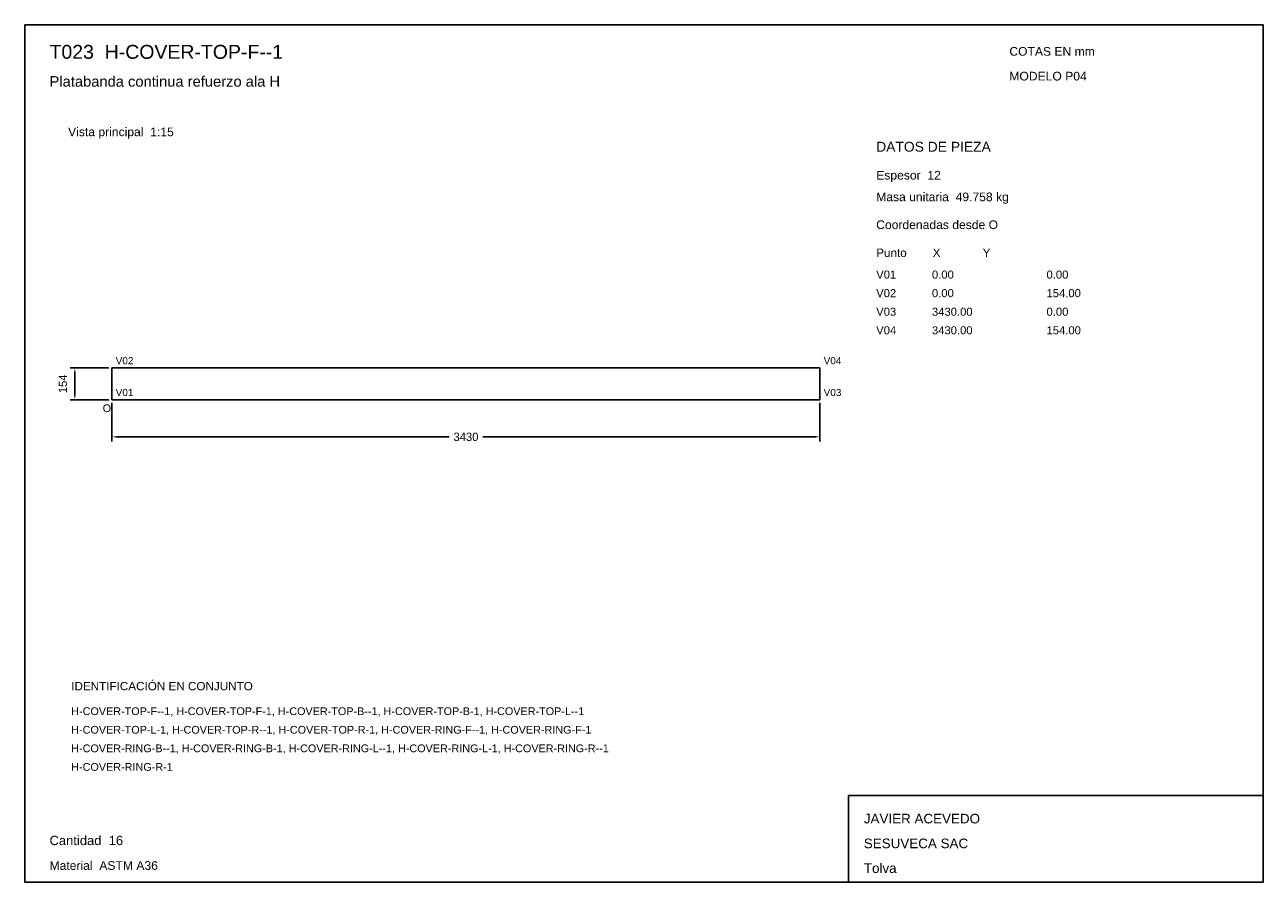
# Model space of a CAD drawing. Header units: millimetres. Extents: x 10 to 410, y 10 to 287.
import ezdxf

# ---------------------------------------------------------------- set-up
doc = ezdxf.new("R2010")
doc.units = ezdxf.units.MM
doc.styles.add('ARIAL', font='arial.ttf')
doc.dimstyles.get("Standard").update_dxf_attribs({"dimtxt": 2.5, "dimasz": 2.5, "dimexe": 1.25, "dimexo": 0.625, "dimtad": 1, "dimcen": 2.5, "dimazin": 3, "dimtfac": 1, "dimtmove": 0, "dimatfit": 3})

# ---------------------------------------------------------------- blocks, each defined once
blk = doc.blocks.new('_CLOSEDFILLED')
at = {"color": 0, "linetype": 'BYBLOCK'}
blk.add_solid([(-1, 0.16), (0, 0), (-1, -0.16)], dxfattribs=at)
blk = doc.blocks.new('*D1')
for p, q in [((38.17, 164.87), (38.17, 152.37)), ((266.83, 164.87), (266.83, 152.37)), ((40.17, 153.87), (147.1, 153.87)), ((157.9, 153.87), (264.83, 153.87))]:
    blk.add_line(p, q)
at = {"layer": 'Defpoints'}
for p in [(38.17, 165.87), (266.83, 165.87), (38.17, 153.87)]:
    blk.add_point(p, dxfattribs=at)
at = {"xscale": 2, "yscale": 2, "rotation": 180}
blk.add_blockref('_CLOSEDFILLED', (38.17, 153.87), dxfattribs=at)
at = {"xscale": 2, "yscale": 2}
blk.add_blockref('_CLOSEDFILLED', (266.83, 153.87), dxfattribs=at)
at = {"insert": (152.5, 153.87), "char_height": 2.7, "attachment_point": 5}
blk.add_mtext('3430', dxfattribs=at)
blk = doc.blocks.new('*D2')
for p, q in [((37.17, 176.13), (24.67, 176.13)), ((26.17, 167.87), (26.17, 174.13)), ((37.17, 165.87), (24.67, 165.87))]:
    blk.add_line(p, q)
at = {"layer": 'Defpoints'}
for p in [(38.17, 176.13), (26.17, 165.87), (38.17, 165.87)]:
    blk.add_point(p, dxfattribs=at)
at = {"xscale": 2, "yscale": 2}
for p, rotation in [((26.17, 176.13), 90), ((26.17, 165.87), 270)]:
    blk.add_blockref('_CLOSEDFILLED', p, dxfattribs=dict(at, rotation=rotation))
at = {"insert": (22.32, 171), "char_height": 2.7, "attachment_point": 5, "rotation": 90}
blk.add_mtext('154', dxfattribs=at)

msp = doc.modelspace()

# ---------------------------------------------------------------- linework, layer by layer
for p, q in [((410, 287), (10, 287)), ((10, 287), (10, 10)), ((410, 10), (410, 287)), ((410, 38), (276, 38)), ((276, 38), (276, 10)), ((410, 10), (410, 38)), ((10, 10), (410, 10)), ((276, 10), (410, 10))]:
    msp.add_line(p, q)
for points in [[(38.16667, 176.13333), (38.16667, 165.86667), (38.16667, 165.86667)], [(38.16667, 176.13333), (266.83333, 176.13333), (266.83333, 176.13333)], [(266.83333, 176.13333), (266.83333, 165.86667), (266.83333, 165.86667)], [(38.16667, 165.86667), (266.83333, 165.86667), (266.83333, 165.86667)]]:
    msp.add_lwpolyline(points)

# ---------------------------------------------------------------- texts
at = {"style": 'ARIAL'}
for s, height, p in [('T023  H-COVER-TOP-F--1', 4.5, (18, 276)), ('COTAS EN mm', 2.8, (328, 277)), ('Platabanda continua refuerzo ala H', 3.4, (18, 267)), ('MODELO P04', 2.8, (328, 269)), ('Vista principal  1:15', 2.8, (24, 251)), ('DATOS DE PIEZA', 3.2, (285, 246)), ('Espesor  12', 2.8, (285, 237)), ('Masa unitaria  49.758 kg', 2.8, (285, 230)), ('Coordenadas desde O', 2.8, (285, 221)), ('Punto        X             Y', 2.7, (285, 212)), ('V01', 2.6, (285, 205)), ('0.00', 2.6, (303, 205)), ('0.00', 2.6, (340, 205)), ('V02', 2.6, (285, 199)), ('0.00', 2.6, (303, 199)), ('154.00', 2.6, (340, 199)), ('V03', 2.6, (285, 193)), ('3430.00', 2.6, (303, 193)), ('0.00', 2.6, (340, 193)), ('V04', 2.6, (285, 187)), ('3430.00', 2.6, (303, 187)), ('154.00', 2.6, (340, 187)), ('V02', 2.3, (39.36667, 177.33333)), ('V04', 2.3, (268.03333, 177.33333)), ('V01', 2.3, (39.36667, 167.06667)), ('V03', 2.3, (268.03333, 167.06667)), ('O', 2.5, (35.16667, 161.86667)), ('IDENTIFICACIÓN EN CONJUNTO', 2.7, (25, 72)), ('H-COVER-TOP-F--1, H-COVER-TOP-F-1, H-COVER-TOP-B--1, H-COVER-TOP-B-1, H-COVER-TOP-L--1', 2.5, (25, 64)), ('H-COVER-TOP-L-1, H-COVER-TOP-R--1, H-COVER-TOP-R-1, H-COVER-RING-F--1, H-COVER-RING-F-1', 2.5, (25, 58)), ('H-COVER-RING-B--1, H-COVER-RING-B-1, H-COVER-RING-L--1, H-COVER-RING-L-1, H-COVER-RING-R--1', 2.5, (25, 52)), ('H-COVER-RING-R-1', 2.5, (25, 46)), ('JAVIER ACEVEDO', 3.1, (281, 29)), ('Cantidad  16', 3, (18, 22)), ('SESUVECA SAC', 3.1, (281, 21)), ('Material  ASTM A36', 2.8, (18, 14)), ('Tolva', 3.1, (281, 13))]:
    msp.add_text(s, height=height, dxfattribs=at).set_placement(p)

# ---------------------------------------------------------------- dimensions: what is measured, and where the dimension line sits
dim = msp.add_linear_dim(base=(26.16667, 165.86667), p1=(38.16667, 165.86667), p2=(38.16667, 176.13333), angle=90, dimstyle='Standard', override={"dimtxt": 2.7, "dimasz": 2, "dimexe": 1.5, "dimexo": 1, "dimgap": 1, "dimdec": 2, "dimlfac": 15, "dimzin": 8})
dim.commit()
dim.dimension.update_dxf_attribs({"geometry": '*D2', "text_midpoint": (22.31667, 171)})
dim = msp.add_linear_dim(base=(38.16667, 153.86667), p1=(38.16667, 165.86667), p2=(266.83333, 165.86667), dimstyle='Standard', override={"dimtxt": 2.7, "dimasz": 2, "dimexe": 1.5, "dimexo": 1, "dimgap": 1, "dimdec": 2, "dimlfac": 15, "dimzin": 8})
dim.commit()
dim.dimension.update_dxf_attribs({"geometry": '*D1', "text_midpoint": (152.5, 153.86667)})

doc.saveas('drawing.dxf')
